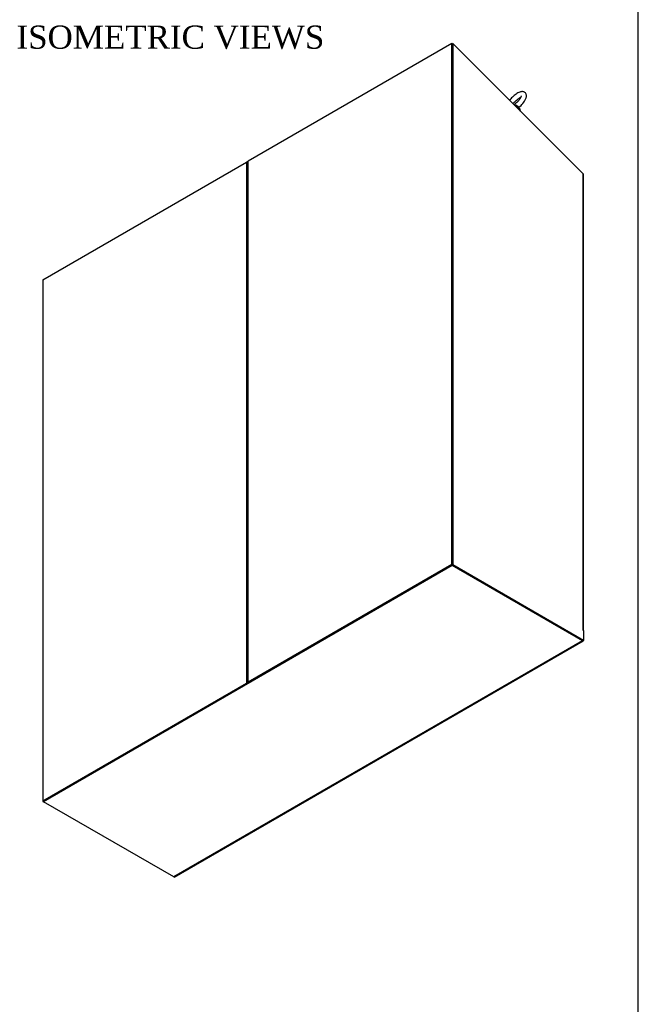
# Model space of a CAD drawing. Header units: inches. Extents: x 2 to 538, y -2 to 358.
# Tile 18 of 20: x 458 to 538, y 119 to 247. Entities that reach past the tile are written whole.
import ezdxf
from ezdxf.enums import TextEntityAlignment as Align

# ---------------------------------------------------------------- set-up
doc = ezdxf.new("R2010")
doc.units = ezdxf.units.IN
doc.header["$MEASUREMENT"] = 0
for name, color, linetype in [('COM71019-1', 7, 'Continuous'), ('COM71042-3', 7, 'Continuous'), ('COM71043-3', 7, 'Continuous'), ('COM71044-3', 7, 'Continuous'), ('COM71045-3', 7, 'Continuous'), ('COM71046-3', 7, 'Continuous'), ('Default', 7, 'Continuous'), ('SCS87245', 7, 'Continuous'), ('WAF87246', 7, 'Continuous')]:
    doc.layers.add(name, color=color, linetype=linetype)
doc.styles.add('SEACAD_Times_New_Roman', font='times.ttf')

# ---------------------------------------------------------------- blocks, each defined once
blk = doc.blocks.new('SE6')
at = {"layer": 'COM71019-1', "color": 7, "linetype": 'Continuous'}
for p, q in [((508.28, 173.14), (508.35, 173.18)), ((505.59, 171.59), (505.52, 171.55)), ((468.86, 150.38), (468.93, 150.42)), ((466.17, 148.83), (466.1, 148.79))]:
    blk.add_line(p, q, dxfattribs=at)
at = {"layer": 'COM71042-3', "color": 7, "linetype": 'Continuous'}
for p, q in [((513.72, 243.79), (513.79, 243.83)), ((513.72, 243.79), (513.72, 176.28)), ((513.79, 243.83), (513.79, 176.32)), ((530.68, 226.97), (513.79, 243.83)), ((530.68, 167.85), (530.68, 226.97)), ((530.72, 167.79), (530.72, 226.92)), ((513.72, 176.28), (513.79, 176.32)), ((513.72, 176.28), (530.64, 166.51)), ((513.79, 176.32), (530.71, 166.55)), ((530.67, 167.85), (530.68, 167.85)), ((530.68, 167.83), (530.71, 167.81)), ((530.71, 167.81), (530.71, 166.55)), ((530.64, 166.51), (530.71, 166.55))]:
    blk.add_line(p, q, dxfattribs=at)
blk.add_arc((530.62, 226.89), 0.0981, 2.9391, 55.1261, dxfattribs=at)
for centre, major_axis, start_param, end_param in [((530.68, 167.84), (0.0075, -0.013), 2.356194, 5.497787), ((530.58, 167.79), (-0.143, 0), 2.806736, 3.926991)]:
    blk.add_ellipse(centre, major_axis=major_axis, ratio=0.57735, start_param=start_param, end_param=end_param, dxfattribs=at)
at = {"layer": 'COM71043-3', "color": 7, "linetype": 'Continuous'}
for p, q in [((460.66, 145.73), (460.66, 145.65)), ((460.73, 145.69), (460.66, 145.65)), ((460.66, 145.65), (460.73, 145.61))]:
    blk.add_line(p, q, dxfattribs=at)
at = {"layer": 'COM71044-3', "color": 7, "linetype": 'Continuous'}
for p, q in [((513.65, 243.83), (487.26, 228.59)), ((513.65, 176.32), (513.65, 243.83)), ((513.65, 243.83), (513.72, 243.79)), ((513.72, 176.28), (513.72, 243.79)), ((460.66, 213.23), (487.06, 228.47)), ((487.06, 228.47), (487.06, 160.97)), ((487.22, 228.52), (487.22, 161.04)), ((487.26, 161.08), (487.26, 228.59)), ((460.66, 213.23), (460.66, 145.73)), ((513.65, 176.32), (487.26, 161.08)), ((513.72, 176.28), (487.33, 161.04)), ((513.65, 176.32), (513.72, 176.28)), ((460.66, 145.73), (487.06, 160.97)), ((460.73, 145.69), (487.12, 160.93)), ((487.06, 160.97), (487.12, 160.93)), ((487.26, 161.08), (487.33, 161.04)), ((460.66, 145.73), (460.73, 145.69))]:
    blk.add_line(p, q, dxfattribs=at)
for centre, major_axis, ratio, start_param, end_param in [((487.16, 228.37), (-0.137, 0.059), 0.711871, 4.582138, 5.794615), ((487.36, 228.49), (0.137, -0.059), 0.711871, 2.653022, 3.43842), ((487.16, 160.95), (0.143, 0.032), 0.367488, 0.702684, 2.273481), ((487.36, 161.06), (0.143, 0.032), 0.367488, 2.273481, 3.844277)]:
    blk.add_ellipse(centre, major_axis=major_axis, ratio=ratio, start_param=start_param, end_param=end_param, dxfattribs=at)
at = {"layer": 'COM71045-3', "color": 7, "linetype": 'Continuous'}
for p, q in [((513.74, 243.85), (513.68, 243.81)), ((513.72, 243.79), (513.74, 243.85)), ((513.74, 243.85), (513.77, 243.82)), ((487.22, 228.53), (487.14, 228.49)), ((487.22, 228.49), (487.2, 228.47))]:
    blk.add_line(p, q, dxfattribs=at)
at = {"layer": 'COM71046-3', "color": 7, "linetype": 'Continuous'}
for p, q in [((513.72, 176.28), (460.73, 145.69)), ((513.72, 176.2), (460.73, 145.61)), ((530.61, 166.53), (513.72, 176.28)), ((513.72, 176.28), (513.72, 176.2)), ((530.61, 166.45), (513.72, 176.2)), ((530.61, 166.45), (477.62, 135.86)), ((477.69, 135.85), (530.68, 166.45)), ((530.71, 166.55), (530.71, 166.51)), ((460.73, 145.69), (460.73, 145.61)), ((477.62, 135.86), (460.73, 145.61))]:
    blk.add_line(p, q, dxfattribs=at)
for centre, end_param in [((530.61, 166.57), 3.926991), ((477.62, 135.98), 3.141593)]:
    blk.add_ellipse(centre, major_axis=(-0.071, 0.124), ratio=0.57735, start_param=2.356194, end_param=end_param, dxfattribs=at)
at = {"layer": 'SCS87245', "color": 7, "linetype": 'Continuous'}
blk.add_arc((520.18, 238.15), 3.4, 309.7374, 335.0327, dxfattribs=at)
for points, knots in [([(523.26, 236.71), (523.28, 236.76), (523.31, 236.86), (523.34, 237.03), (523.33, 237.21), (523.26, 237.37), (523.15, 237.5), (523, 237.58), (522.83, 237.61), (522.66, 237.6), (522.46, 237.54), (522.23, 237.44), (521.99, 237.29), (521.75, 237.1), (521.52, 236.89), (521.32, 236.68), (521.2, 236.54), (521.15, 236.47)], [0, 0, 0, 0, 0.0250399, 0.0683287, 0.1036814, 0.1363555, 0.1684622, 0.2015625, 0.2338148, 0.2690388, 0.3108213, 0.3590329, 0.4066414, 0.4527091, 0.498001, 0.5430609, 0.5792506, 0.5792506, 0.5792506, 0.5792506]), ([(521.63, 236), (521.63, 236.01), (521.68, 236.08), (521.79, 236.22), (521.97, 236.41), (522.16, 236.58), (522.36, 236.73), (522.51, 236.83), (522.59, 236.87), (522.61, 236.88)], [0.5720723, 0.5720723, 0.5720723, 0.5720723, 0.5770772, 0.611575, 0.6468191, 0.6823337, 0.7176597, 0.7523283, 0.7699737, 0.7699737, 0.7699737, 0.7699737]), ([(522.64, 236.95), (522.63, 236.93), (522.61, 236.87), (522.53, 236.73), (522.41, 236.55), (522.25, 236.36), (522.07, 236.17), (521.9, 236.02), (521.79, 235.93), (521.74, 235.9)], [0, 0, 0, 0, 0.0179374, 0.0497635, 0.0831607, 0.117833, 0.153156, 0.1886773, 0.2131994, 0.2131994, 0.2131994, 0.2131994]), ([(522.67, 237.07), (522.67, 237.07), (522.67, 237.07), (522.67, 237.03), (522.65, 236.98), (522.64, 236.95)], [0.94483523, 0.94483523, 0.94483523, 0.94483523, 0.9524224, 0.97845965, 1, 1, 1, 1])]:
    blk.add_open_spline(points, degree=3, knots=knots, dxfattribs=at)
at = {"layer": 'WAF87246', "color": 7, "linetype": 'Continuous'}
for centre, start_param, end_param in [((521.6, 235.18), 0.311805, 1.752375), ((521.57, 235.1), 0.480785, 1.583395)]:
    blk.add_ellipse(centre, major_axis=(0.944, -0.364), ratio=0.739997, start_param=start_param, end_param=end_param, dxfattribs=at)
blk = doc.blocks.new('BORDER')
at = {"layer": 'Default', "color": 7, "linetype": 'Continuous'}
blk.add_line((0, 0), (0, 27.86), dxfattribs=at)

msp = doc.modelspace()

# ---------------------------------------------------------------- block references
at = {"layer": 'Default', "color": 7, "xscale": 12.8, "yscale": 12.8, "zscale": 12.8}
msp.add_blockref('BORDER', (537.834, 1.476), dxfattribs=at)
at = {"layer": 'Default'}
msp.add_blockref('SE6', (0, 0), dxfattribs=at)

# ---------------------------------------------------------------- texts
at = {"layer": 'Default', "color": 7, "linetype": 'Continuous', "style": 'SEACAD_Times_New_Roman'}
msp.add_text('ISOMETRIC VIEWS', height=3, dxfattribs=at).set_placement((457.235, 246.162), align=Align.TOP_LEFT)

doc.saveas('drawing.dxf')
